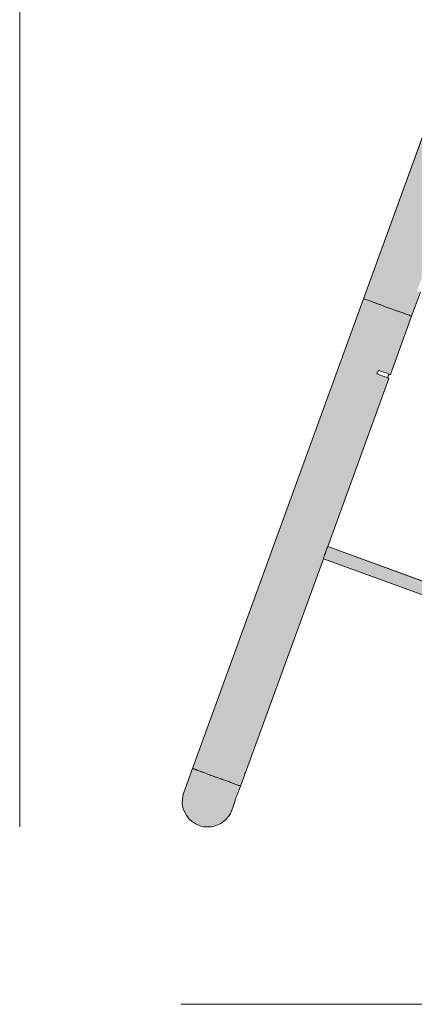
# Model space of a CAD drawing. Header units: millimetres. Extents: x 27 to 161, y -225 to -59.
# Tile 1 of 5: x 37 to 68, y -225 to -147. Entities that reach past the tile are written whole.
import ezdxf

# ---------------------------------------------------------------- set-up
doc = ezdxf.new("R2010")
doc.units = ezdxf.units.MM
doc.header["$MEASUREMENT"] = 0
doc.layers.add('Capa 1', color=7, linetype='Continuous', lineweight=0)

# ---------------------------------------------------------------- blocks, each defined once
blk = doc.blocks.new('Block_1')
at = {"layer": 'Capa 1', "true_color": 0xf6f6f6, "transparency": 33554687}
h = blk.add_hatch(color=7, dxfattribs=at)
h.dxf.hatch_style = 2
h.paths.add_polyline_path([(67.898, -170.67), (67.826, -170.657), (67.736, -170.618), (67.69, -170.598), (67.606, -170.566), (67.56, -170.553), (67.444, -170.508), (67.268, -170.436), (67.048, -170.365), (66.931, -170.326), (66.834, -170.293), (66.594, -170.209), (66.581, -170.203), (66.347, -170.112), (66.081, -170.021), (65.828, -169.937), (65.575, -169.826), (65.322, -169.735), (65.179, -169.69), (65.108, -169.664), (64.893, -169.573), (64.692, -169.502), (64.511, -169.45), (64.368, -169.391), (64.264, -169.359), (64.173, -169.32), (64.115, -169.307), (64.102, -169.307), (103.886, -60.005), (103.997, -59.751), (104.14, -59.518), (104.315, -59.304), (104.516, -59.122), (104.749, -58.96), (105.003, -58.836), (105.256, -58.746), (105.522, -58.687), (105.814, -58.674), (106.08, -58.687), (106.352, -58.746), (106.618, -58.849), (106.871, -58.979), (107.092, -59.141), (107.306, -59.317), (107.468, -59.537), (107.611, -59.79), (107.715, -60.037), (107.793, -60.31), (107.825, -60.582), (107.825, -60.868), (107.793, -61.134), (107.715, -61.406), (107.014, -63.314), (107.001, -63.314), (106.943, -63.294), (106.852, -63.262), (106.8, -63.243), (106.748, -63.223), (68.365, -168.678), (68.417, -168.691), (68.475, -168.71), (68.56, -168.749), (68.618, -168.762), (68.631, -168.781), (67.93, -170.689)])
h = blk.add_hatch(color=7, dxfattribs=at)
h.dxf.hatch_style = 2
h.paths.add_polyline_path([(67.444, -170.508), (67.56, -170.553), (67.593, -170.566), (67.69, -170.598), (67.736, -170.618), (67.826, -170.657), (67.898, -170.67), (67.93, -170.689), (66.243, -175.342), (66.243, -175.335), (66.204, -175.335), (66.133, -175.297), (66.022, -175.258), (65.88, -175.206), (65.698, -175.154), (65.503, -175.082), (65.289, -174.992), (65.179, -175.277), (65.393, -175.368), (65.594, -175.439), (65.776, -175.491), (65.919, -175.55), (66.022, -175.582), (66.094, -175.621), (66.133, -175.621), (66.133, -175.64), (61.259, -189.028), (61.259, -189.047), (61.24, -189.099), (61.201, -189.19), (61.169, -189.294), (61.11, -189.423), (61.078, -189.547), (61.019, -189.676), (60.987, -189.78), (60.948, -189.891), (60.935, -189.942), (60.916, -189.981), (60.916, -189.994), (54.725, -207.002), (54.705, -207.022), (54.705, -207.041), (54.686, -207.074), (54.673, -207.113), (54.654, -207.165), (54.654, -207.204), (54.634, -207.216), (54.634, -207.236), (54.329, -208.08), (54.29, -208.067), (54.258, -208.047), (54.173, -208.028), (54.16, -208.028), (54.057, -207.976), (53.985, -207.956), (53.823, -207.904), (53.641, -207.833), (53.583, -207.807), (53.57, -207.801), (53.557, -207.794), (53.55, -207.794), (53.537, -207.788), (53.492, -207.775), (53.447, -207.755), (53.213, -207.671), (53.103, -207.632), (52.856, -207.541), (52.603, -207.45), (52.558, -207.437), (52.473, -207.398), (52.22, -207.307), (51.974, -207.216), (51.72, -207.132), (51.487, -207.041), (51.377, -207.002), (51.195, -206.931), (51.104, -206.899), (51.091, -206.892), (51, -206.86), (50.857, -206.808), (50.708, -206.749), (50.656, -206.73), (50.624, -206.717), (50.552, -206.697), (50.514, -206.678), (64.102, -169.307), (64.115, -169.307), (64.173, -169.32), (64.264, -169.359), (64.368, -169.391), (64.511, -169.45), (64.692, -169.502), (64.874, -169.573), (65.088, -169.664), (65.179, -169.69), (65.341, -169.755), (65.575, -169.826), (65.828, -169.937), (66.081, -170.021), (66.327, -170.112), (66.581, -170.203), (66.594, -170.209), (66.814, -170.293), (66.931, -170.326), (67.048, -170.365), (67.249, -170.436)])
h = blk.add_hatch(color=7, dxfattribs=at)
h.dxf.hatch_style = 2
h.paths.add_polyline_path([(109.175, -206.483), (109.071, -206.678), (108.941, -207.002), (108.851, -207.346), (108.838, -207.437), (60.916, -189.994), (60.916, -189.981), (60.935, -189.942), (60.948, -189.891), (60.987, -189.78), (61.019, -189.676), (61.078, -189.547), (61.11, -189.423), (61.169, -189.294), (61.201, -189.19), (61.24, -189.099), (61.259, -189.047), (61.259, -189.028)])
h = blk.add_hatch(color=7, dxfattribs=at)
h.dxf.hatch_style = 2
h.paths.add_polyline_path([(53.103, -207.632), (53.213, -207.671), (53.336, -207.723), (53.447, -207.755), (53.492, -207.775), (53.537, -207.788), (53.55, -207.794), (53.57, -207.801), (53.583, -207.807), (53.641, -207.833), (53.823, -207.904), (53.985, -207.956), (54.115, -208.008), (54.16, -208.028), (54.173, -208.028), (54.219, -208.047), (54.29, -208.067), (54.31, -208.08), (54.329, -208.08), (54.095, -208.728), (54.057, -208.767), (54.037, -208.839), (53.985, -208.93), (53.953, -209.033), (53.914, -209.144), (53.894, -209.235), (53.881, -209.306), (53.862, -209.345), (53.628, -209.987), (53.518, -210.26), (53.375, -210.493), (53.194, -210.708), (52.979, -210.889), (52.765, -211.052), (52.512, -211.175), (52.24, -211.266), (51.974, -211.324), (51.701, -211.337), (51.415, -211.324), (51.162, -211.266), (50.909, -211.162), (50.656, -211.032), (50.423, -210.87), (50.228, -210.675), (50.046, -210.461), (49.917, -210.221), (49.793, -209.974), (49.722, -209.702), (49.683, -209.436), (49.702, -209.144), (49.741, -208.878), (49.813, -208.605), (50.514, -206.678), (50.533, -206.697), (50.585, -206.717), (50.656, -206.73), (50.708, -206.749), (50.786, -206.788), (50.929, -206.84), (51, -206.86), (51.091, -206.892), (51.104, -206.899), (51.266, -206.97), (51.377, -207.002), (51.487, -207.041), (51.72, -207.132), (51.844, -207.184), (52.097, -207.275), (52.35, -207.366), (52.558, -207.437), (52.726, -207.508), (52.979, -207.593)])
at = {"layer": 'Capa 1'}
blk.add_lwpolyline([(68.631, -168.781), (67.93, -170.689), (67.898, -170.67), (67.826, -170.657), (67.736, -170.618), (67.69, -170.598), (67.606, -170.566), (67.56, -170.553), (67.444, -170.508), (67.268, -170.436), (67.048, -170.365), (66.931, -170.326), (66.834, -170.293), (66.594, -170.209), (66.581, -170.203), (66.347, -170.112), (66.081, -170.021), (65.828, -169.937), (65.575, -169.826), (65.322, -169.735), (65.179, -169.69), (65.108, -169.664), (64.893, -169.573), (64.692, -169.502), (64.511, -169.45), (64.368, -169.391), (64.264, -169.359), (64.173, -169.32), (64.115, -169.307), (64.102, -169.307), (103.886, -60.005)], dxfattribs=at)
for points in [[(67.444, -170.508), (67.56, -170.553), (67.593, -170.566), (67.69, -170.598), (67.736, -170.618), (67.826, -170.657), (67.898, -170.67), (67.93, -170.689), (66.243, -175.342), (66.243, -175.335), (66.204, -175.335), (66.133, -175.297), (66.022, -175.258), (65.88, -175.206), (65.698, -175.154), (65.503, -175.082), (65.289, -174.992), (65.179, -175.277), (65.393, -175.368), (65.594, -175.439), (65.776, -175.491), (65.919, -175.55), (66.022, -175.582), (66.094, -175.621), (66.133, -175.621), (66.133, -175.64), (61.259, -189.028), (61.259, -189.047), (61.24, -189.099), (61.201, -189.19), (61.169, -189.294), (61.11, -189.423), (61.078, -189.547), (61.019, -189.676), (60.987, -189.78), (60.948, -189.891), (60.935, -189.942), (60.916, -189.981), (60.916, -189.994), (54.725, -207.002), (54.705, -207.022), (54.705, -207.041), (54.686, -207.074), (54.673, -207.113), (54.654, -207.165), (54.654, -207.204), (54.634, -207.216), (54.634, -207.236), (54.329, -208.08), (54.29, -208.067), (54.258, -208.047), (54.173, -208.028), (54.16, -208.028), (54.057, -207.976), (53.985, -207.956), (53.823, -207.904), (53.641, -207.833), (53.583, -207.807), (53.57, -207.801), (53.557, -207.794), (53.55, -207.794), (53.537, -207.788), (53.492, -207.775), (53.447, -207.755), (53.213, -207.671), (53.103, -207.632), (52.856, -207.541), (52.603, -207.45), (52.558, -207.437), (52.473, -207.398), (52.22, -207.307), (51.974, -207.216), (51.72, -207.132), (51.487, -207.041), (51.377, -207.002), (51.195, -206.931), (51.104, -206.899), (51.091, -206.892), (51, -206.86), (50.857, -206.808), (50.708, -206.749), (50.656, -206.73), (50.624, -206.717), (50.552, -206.697), (50.514, -206.678), (64.102, -169.307), (64.115, -169.307), (64.173, -169.32), (64.264, -169.359), (64.368, -169.391), (64.511, -169.45), (64.692, -169.502), (64.874, -169.573), (65.088, -169.664), (65.179, -169.69), (65.341, -169.755), (65.575, -169.826), (65.828, -169.937), (66.081, -170.021), (66.327, -170.112), (66.581, -170.203), (66.594, -170.209), (66.814, -170.293), (66.931, -170.326), (67.048, -170.365), (67.249, -170.436)], [(109.175, -206.483), (109.071, -206.678), (108.941, -207.002), (108.851, -207.346), (108.838, -207.437), (60.916, -189.994), (60.916, -189.981), (60.935, -189.942), (60.948, -189.891), (60.987, -189.78), (61.019, -189.676), (61.078, -189.547), (61.11, -189.423), (61.169, -189.294), (61.201, -189.19), (61.24, -189.099), (61.259, -189.047), (61.259, -189.028)], [(53.103, -207.632), (53.213, -207.671), (53.336, -207.723), (53.447, -207.755), (53.492, -207.775), (53.537, -207.788), (53.55, -207.794), (53.57, -207.801), (53.583, -207.807), (53.641, -207.833), (53.823, -207.904), (53.985, -207.956), (54.115, -208.008), (54.16, -208.028), (54.173, -208.028), (54.219, -208.047), (54.29, -208.067), (54.31, -208.08), (54.329, -208.08), (54.095, -208.728), (54.057, -208.767), (54.037, -208.839), (53.985, -208.93), (53.953, -209.033), (53.914, -209.144), (53.894, -209.235), (53.881, -209.306), (53.862, -209.345), (53.628, -209.987), (53.518, -210.26), (53.375, -210.493), (53.194, -210.708), (52.979, -210.889), (52.765, -211.052), (52.512, -211.175), (52.24, -211.266), (51.974, -211.324), (51.701, -211.337), (51.415, -211.324), (51.162, -211.266), (50.909, -211.162), (50.656, -211.032), (50.423, -210.87), (50.228, -210.675), (50.046, -210.461), (49.917, -210.221), (49.793, -209.974), (49.722, -209.702), (49.683, -209.436), (49.702, -209.144), (49.741, -208.878), (49.813, -208.605), (50.514, -206.678), (50.533, -206.697), (50.585, -206.717), (50.656, -206.73), (50.708, -206.749), (50.786, -206.788), (50.929, -206.84), (51, -206.86), (51.091, -206.892), (51.104, -206.899), (51.266, -206.97), (51.377, -207.002), (51.487, -207.041), (51.72, -207.132), (51.844, -207.184), (52.097, -207.275), (52.35, -207.366), (52.558, -207.437), (52.726, -207.508), (52.979, -207.593)]]:
    blk.add_lwpolyline(points, close=True, dxfattribs=at)
blk = doc.blocks.new('Block_2')
at = {"layer": 'Capa 1', "color": 98, "lineweight": 18, "true_color": 0x000100}
for p, q in [((103.886, -60.005), (64.102, -169.307)), ((67.93, -170.689), (68.631, -168.781)), ((64.102, -169.307), (50.514, -206.678)), ((65.179, -175.277), (65.289, -174.992)), ((66.113, -175.348), (66.133, -175.297)), ((61.259, -189.028), (66.133, -175.64)), ((66.022, -175.582), (66.042, -175.55)), ((109.175, -206.483), (61.259, -189.028)), ((54.725, -207.002), (60.916, -189.994)), ((60.916, -189.994), (108.838, -207.437)), ((50.514, -206.678), (49.813, -208.605)), ((54.329, -208.08), (54.634, -207.236)), ((53.537, -207.788), (53.492, -207.775)), ((54.095, -208.728), (54.329, -208.08)), ((53.628, -209.987), (53.862, -209.345))]:
    blk.add_line(p, q, dxfattribs=at)
for points in [[(64.102, -169.307), (64.115, -169.307), (64.173, -169.32), (64.264, -169.359), (64.368, -169.391), (64.511, -169.45), (64.692, -169.502), (64.874, -169.573), (65.088, -169.664), (65.179, -169.69), (65.322, -169.735), (65.575, -169.826), (65.828, -169.937), (66.081, -170.021), (66.327, -170.112), (66.581, -170.203), (66.594, -170.209), (66.814, -170.293), (66.931, -170.326), (67.048, -170.365), (67.249, -170.436), (67.444, -170.508), (67.56, -170.553), (67.593, -170.566), (67.69, -170.598), (67.736, -170.618), (67.826, -170.657), (67.898, -170.67), (67.93, -170.689)], [(64.692, -169.502), (64.893, -169.573), (65.108, -169.664), (65.179, -169.69), (65.341, -169.755), (65.575, -169.826)], [(66.081, -170.021), (66.347, -170.112), (66.581, -170.203)], [(66.243, -175.348), (66.243, -175.342), (67.93, -170.689)], [(66.594, -170.209), (66.834, -170.293), (66.931, -170.326)], [(67.048, -170.365), (67.268, -170.436), (67.444, -170.508)], [(67.56, -170.553), (67.606, -170.566), (67.69, -170.598)], [(65.179, -175.277), (65.393, -175.368), (65.594, -175.439), (65.776, -175.491), (65.919, -175.55), (66.022, -175.582), (66.094, -175.621), (66.133, -175.621), (66.133, -175.64)], [(66.243, -175.342), (66.243, -175.335), (66.204, -175.335), (66.133, -175.297), (66.022, -175.258), (65.88, -175.206), (65.698, -175.154), (65.503, -175.082), (65.289, -174.992)], [(66.042, -175.55), (66.042, -175.53), (66.061, -175.53), (66.061, -175.491), (66.081, -175.459), (66.081, -175.439), (66.094, -175.407), (66.113, -175.387), (66.113, -175.368), (66.113, -175.348)], [(61.259, -189.028), (61.259, -189.047), (61.24, -189.099), (61.201, -189.19), (61.169, -189.294), (61.11, -189.423), (61.078, -189.547), (61.019, -189.676), (60.987, -189.78), (60.948, -189.891), (60.935, -189.942), (60.916, -189.981), (60.916, -189.994)], [(50.656, -206.73), (50.624, -206.717), (50.552, -206.697), (50.514, -206.678)], [(50.514, -206.678), (50.533, -206.697), (50.585, -206.717), (50.656, -206.73), (50.708, -206.749), (50.786, -206.788), (50.929, -206.84), (51, -206.86), (51.091, -206.892), (51.104, -206.899), (51.266, -206.97), (51.377, -207.002), (51.487, -207.041), (51.72, -207.132), (51.974, -207.216), (52.22, -207.307), (52.473, -207.398), (52.558, -207.437), (52.726, -207.508), (52.979, -207.593), (53.103, -207.632), (53.213, -207.671), (53.447, -207.755), (53.492, -207.775), (53.537, -207.788), (53.55, -207.794), (53.57, -207.801), (53.583, -207.807), (53.641, -207.833), (53.823, -207.904), (53.985, -207.956), (54.115, -208.008), (54.16, -208.028), (54.173, -208.028), (54.219, -208.047), (54.29, -208.067), (54.329, -208.08)], [(51, -206.86), (50.857, -206.808), (50.708, -206.749)], [(51.377, -207.002), (51.195, -206.931), (51.104, -206.899)], [(53.103, -207.632), (52.856, -207.541), (52.603, -207.45), (52.558, -207.437), (52.35, -207.366), (52.097, -207.275), (51.844, -207.184), (51.72, -207.132)], [(54.634, -207.236), (54.634, -207.216), (54.654, -207.204), (54.654, -207.165), (54.673, -207.113), (54.686, -207.074), (54.705, -207.041), (54.705, -207.022), (54.725, -207.002)], [(53.447, -207.755), (53.336, -207.723), (53.213, -207.671)], [(53.583, -207.807), (53.57, -207.801), (53.557, -207.794), (53.55, -207.794)], [(54.16, -208.028), (54.057, -207.976), (53.985, -207.956)], [(54.329, -208.08), (54.31, -208.08), (54.29, -208.067), (54.258, -208.047), (54.173, -208.028)], [(49.813, -208.605), (49.741, -208.878), (49.702, -209.144), (49.683, -209.436), (49.722, -209.702), (49.793, -209.974), (49.917, -210.221), (50.046, -210.461), (50.228, -210.675), (50.423, -210.87), (50.656, -211.032), (50.909, -211.162), (51.162, -211.266), (51.415, -211.324), (51.701, -211.337), (51.974, -211.324), (52.24, -211.266), (52.512, -211.175), (52.765, -211.052), (52.979, -210.889), (53.194, -210.708), (53.375, -210.493), (53.518, -210.26), (53.628, -209.987)], [(53.862, -209.345), (53.881, -209.306), (53.894, -209.235), (53.914, -209.144), (53.953, -209.033), (53.985, -208.93), (54.037, -208.839), (54.057, -208.767), (54.095, -208.728)]]:
    blk.add_lwpolyline(points, dxfattribs=at)
at = {"layer": 'Capa 1', "color": 9, "lineweight": 18, "true_color": 0xc1c0c0}
blk.add_lwpolyline([(51.974, -211.337), (51.701, -211.337), (51.448, -211.337)], dxfattribs=at)
blk = doc.blocks.new('Block_0')
at = {"layer": 'Capa 1'}
for name in ['Block_1', 'Block_2']:
    blk.add_blockref(name, (0, 0), dxfattribs=at)

msp = doc.modelspace()

# ---------------------------------------------------------------- linework, layer by layer
at = {"layer": 'Capa 1', "color": 250, "lineweight": 18, "true_color": 0x1d1d1b}
for p, q in [((36.765, -58.691), (36.765, -211.322)), ((115.34, -225.446), (49.596, -225.446))]:
    msp.add_line(p, q, dxfattribs=at)

# ---------------------------------------------------------------- block references
at = {"layer": 'Capa 1'}
msp.add_blockref('Block_0', (0, 0), dxfattribs=at)

doc.saveas('drawing.dxf')
